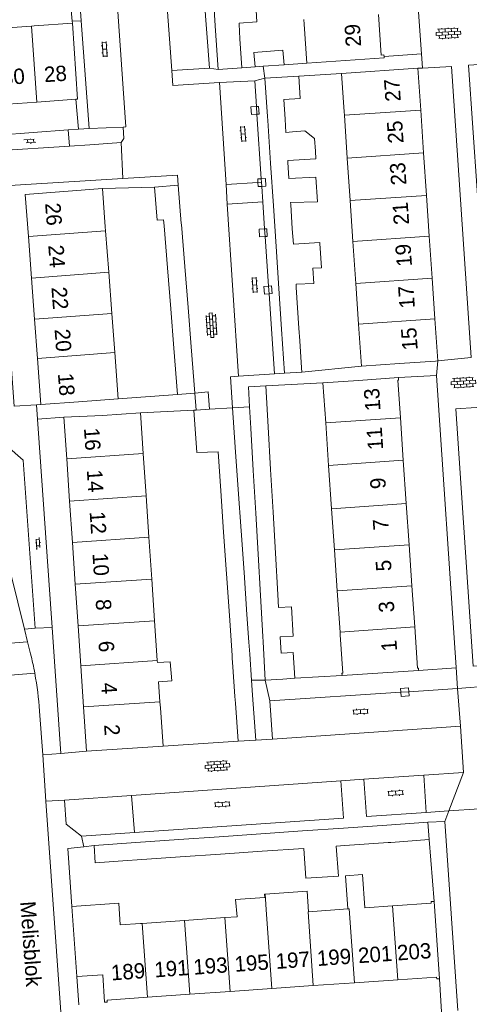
# Model space of a CAD drawing. Extents: x 99476 to 102828, y 406437 to 407931.
# Tile 37 of 162: x 99900 to 99959, y 407038 to 407166. Entities that reach past the tile are written whole.
import ezdxf

# ---------------------------------------------------------------- set-up
doc = ezdxf.new("R2010")
doc.units = 0
doc.header["$MEASUREMENT"] = 0
for name, color, linetype, lineweight in [('BG_bijgebouw', 253, 'Continuous', 0), ('BG_dakoverstek', 253, 'Continuous', 13), ('BG_dakoverstek bijgebouw', 253, 'Continuous', 0), ('BG_heg haag', 253, 'Continuous', 0), ('BG_hoofdgebouw', 253, 'Continuous', 13), ('BG_huisnummer', 253, 'Continuous', 0), ('BG_kant verharding', 253, 'Continuous', 0), ('BG_muur', 253, 'Continuous', 0), ('BG_open verharding', 253, 'Continuous', 0), ('BG_schutting', 253, 'Continuous', 0), ('BG_straatnaam', 253, 'Continuous', 0), ('BG_tussenmuur', 253, 'Continuous', 0), ('BG_vlakafsluiter', 253, 'Continuous', 0)]:
    doc.layers.add(name, color=color, linetype=linetype, lineweight=lineweight)
doc.styles.add('Style-WORKING', font='WORKING.shx')

# ---------------------------------------------------------------- blocks, each defined once
blk = doc.blocks.new('S02OV2')
at = {"layer": 'BG_open verharding', "linetype": 'Continuous', "lineweight": 0}
for p, q in [((0.052866, 0.482148), (0.183301, 0.482148)), ((0.183301, -1.01785), (0.183301, 0.982147)), ((0.183301, 0.895191), (0.705039, 0.895191)), ((0.705039, -1.01785), (0.705039, 0.982147)), ((0.705039, 0.43867), (0.835473, 0.43867)), ((0.052866, -0.517416), (0.183301, -0.517416)), ((0.183301, -0.017851), (0.705039, -0.017851)), ((0.183301, -0.930894), (0.705039, -0.930894)), ((0.705039, -0.473938), (0.835473, -0.473938))]:
    blk.add_line(p, q, dxfattribs=at)
blk = doc.blocks.new('S02OV4')
at = {"layer": 'BG_open verharding', "linetype": 'Continuous', "lineweight": 0}
for p, q in [((0, -0.200092), (0, 0.200092)), ((0, 0.2), (3.201, 0.2)), ((0.214, 0.6), (2.9, 0.6)), ((0.4, 0.199), (0.4, 0.6)), ((0.8, 0.6), (0.8, 0.7)), ((0.8, -0.2), (0.8, 0.2)), ((1.2, 0.2), (1.2, 0.6)), ((1.6, 0.6), (1.6, 0.7)), ((1.6, -0.2), (1.6, 0.2)), ((2, 0.199), (2, 0.6)), ((2.4, 0.6), (2.4, 0.7)), ((2.4, -0.2), (2.4, 0.2)), ((2.8, 0.2), (2.8, 0.6)), ((3.2, -0.199908), (3.2, 0.200092)), ((0, -0.2), (3.2, -0.199)), ((0.31, -0.6), (2.9, -0.6)), ((0.4, -0.6), (0.399, -0.2)), ((0.8, -0.7), (0.8, -0.6)), ((1.2, -0.6), (1.2, -0.2)), ((1.6, -0.7), (1.6, -0.6)), ((2, -0.6), (1.999, -0.2)), ((2.4, -0.7), (2.4, -0.6)), ((2.8, -0.6), (2.8, -0.2))]:
    blk.add_line(p, q, dxfattribs=at)
blk = doc.blocks.new('S02OV6')
at = {"layer": 'BG_open verharding', "linetype": 'Continuous', "lineweight": 0}
for p, q in [((0, 0.20784), (1.371449, 0.20784)), ((0.085505, 0.20784), (0.085505, 0.268177)), ((0.485, -0.192), (0.486, 0.207)), ((0.885505, 0.20784), (0.885505, 0.31106)), ((1.285, -0.193), (1.285, 0.207)), ((0.268333, -0.19216), (1.549656, -0.19216)), ((0.885505, -0.32925), (0.885505, -0.19216))]:
    blk.add_line(p, q, dxfattribs=at)

msp = doc.modelspace()

# ---------------------------------------------------------------- linework, layer by layer
at = {"layer": 'BG_bijgebouw', "linetype": 'Continuous', "lineweight": 0}
for p, q in [((99925.792, 407165.217), (99925.431, 407170.461)), ((99926.184, 407159.516), (99925.792, 407165.217)), ((99929.008, 407163.52), (99929.269, 407159.728)), ((99929.269, 407159.728), (99926.184, 407159.516)), ((99930.983, 407159.85), (99932.022, 407159.924)), ((99932.022, 407159.924), (99934.777, 407160.12)), ((99932.255, 407158.36), (99936.675, 407158.655)), ((99932.59, 407153.371), (99932.255, 407158.36)), ((99932.59, 407153.371), (99932.623, 407152.883)), ((99932.623, 407152.883), (99932.995, 407147.291)), ((99934.876, 407153.033), (99934.99, 407151.321)), ((99932.995, 407147.291), (99933.364, 407141.758)), ((99935.248, 407147.441), (99935.235, 407147.642)), ((99917.865, 407144.195), (99920.965, 407144.445)), ((99921.367, 407139.461), (99920.965, 407144.445)), ((99933.364, 407141.758), (99933.718, 407136.446)), ((99935.829, 407138.749), (99935.618, 407141.908)), ((99919.062, 407139.925), (99919.126, 407139.127)), ((99919.126, 407139.127), (99919.566, 407133.667)), ((99921.379, 407139.309), (99921.367, 407139.461)), ((99921.821, 407133.836), (99921.379, 407139.309)), ((99933.718, 407136.446), (99934.084, 407130.962)), ((99939.405, 407136.825), (99939.395, 407136.98)), ((99919.566, 407133.667), (99919.998, 407128.316)), ((99922.252, 407128.485), (99921.821, 407133.836)), ((99936.691, 407125.822), (99936.338, 407131.112)), ((99934.084, 407130.962), (99934.437, 407125.672)), ((99919.998, 407128.316), (99920.41, 407123.199)), ((99922.665, 407123.368), (99922.252, 407128.485)), ((99934.437, 407125.672), (99934.819, 407119.94)), ((99936.802, 407124.161), (99936.691, 407125.822)), ((99920.41, 407123.199), (99920.895, 407117.184)), ((99923.149, 407117.366), (99922.665, 407123.368)), ((99934.819, 407119.94), (99937.073, 407120.089)), ((99937.073, 407120.089), (99937.036, 407120.646)), ((99932.36, 407118.306), (99932.672, 407112.947)), ((99920.895, 407117.184), (99923.149, 407117.366)), ((99923, 407115.112), (99923.288, 407115.131)), ((99923.288, 407115.131), (99925.038, 407115.244)), ((99928.041, 407115.453), (99925.038, 407115.244)), ((99928.4, 407110.301), (99928.041, 407115.453)), ((99930.418, 407112.792), (99930.257, 407115.545)), ((99930.74, 407107.262), (99930.418, 407112.792)), ((99932.672, 407112.947), (99932.993, 407107.417)), ((99926.164, 407109.714), (99926.513, 407104.623)), ((99928.785, 407104.779), (99928.4, 407110.301)), ((99931.063, 407101.724), (99930.74, 407107.262)), ((99932.993, 407107.417), (99933.316, 407101.855)), ((99926.513, 407104.623), (99926.882, 407099.24)), ((99929.16, 407099.397), (99928.785, 407104.779)), ((99931.376, 407096.36), (99931.063, 407101.724)), ((99933.316, 407101.855), (99933.628, 407096.492)), ((99926.882, 407099.24), (99927.254, 407093.813)), ((99929.538, 407093.972), (99929.16, 407099.397)), ((99933.628, 407096.492), (99933.94, 407091.128)), ((99931.689, 407090.997), (99931.376, 407096.36)), ((99929.917, 407088.533), (99929.538, 407093.972)), ((99927.254, 407093.813), (99927.627, 407088.373)), ((99932.002, 407085.634), (99931.689, 407090.997)), ((99933.94, 407091.128), (99934.04, 407089.409)), ((99927.627, 407088.373), (99927.982, 407083.188)), ((99930.17, 407084.91), (99929.917, 407088.533)), ((99930.279, 407083.348), (99930.17, 407084.91)), ((99932.041, 407084.971), (99932.002, 407085.634)), ((99932.041, 407084.971), (99932.31, 407079.98)), ((99934.386, 407083.456), (99934.26, 407085.612)), ((99927.982, 407083.188), (99928.007, 407082.828)), ((99930.515, 407079.958), (99930.279, 407083.348)), ((99935.941, 407083.547), (99936.135, 407080.202)), ((99928.085, 407081.696), (99928.35, 407077.826)), ((99930.653, 407077.984), (99930.515, 407079.958)), ((99932.31, 407079.98), (99934.58, 407080.11)), ((99936.135, 407080.202), (99934.58, 407080.11)), ((99928.35, 407077.826), (99928.408, 407076.985)), ((99931.06, 407072.14), (99930.653, 407077.984)), ((99928.408, 407076.985), (99928.79, 407072)), ((99928.79, 407072), (99931.06, 407072.14)), ((99942.498, 407060.693), (99937.149, 407060.318)), ((99948.134, 407061.087), (99942.498, 407060.693)), ((99953.47, 407061.46), (99948.134, 407061.087)), ((99953.64, 407059.21), (99953.47, 407061.46)), ((99926.311, 407059.56), (99921.058, 407059.193)), ((99931.748, 407059.941), (99926.311, 407059.56)), ((99937.149, 407060.318), (99931.748, 407059.941)), ((99915.461, 407058.801), (99910.01, 407058.42)), ((99921.058, 407059.193), (99915.461, 407058.801)), ((99937.313, 407058.053), (99931.906, 407057.683)), ((99942.66, 407058.419), (99941.54, 407058.342)), ((99948.294, 407058.805), (99942.66, 407058.419)), ((99948.66, 407058.83), (99948.294, 407058.805)), ((99948.66, 407058.83), (99953.64, 407059.21)), ((99921.215, 407056.95), (99915.629, 407056.568)), ((99926.47, 407057.31), (99921.215, 407056.95)), ((99931.906, 407057.683), (99926.47, 407057.31)), ((99915.629, 407056.568), (99914.35, 407056.48))]:
    msp.add_line(p, q, dxfattribs=at)
at = {"layer": 'BG_bijgebouw', "linetype": 'Continuous', "lineweight": 0, "flags": 128}
for points in [[(99934.777, 407160.12), (99934.598, 407162.016), (99930.83, 407161.716), (99930.983, 407159.85)], [(99936.675, 407158.655), (99936.871, 407155.711), (99934.705, 407155.585), (99934.876, 407153.033)], [(99935.861, 407151.391), (99937.464, 407151.52), (99938.72, 407150.504), (99938.832, 407148.869)], [(99935.618, 407141.908), (99935.601, 407142.165), (99939.119, 407142.284), (99938.91, 407145.468), (99935.392, 407145.291), (99935.248, 407147.441)], [(99919.062, 407139.925), (99918.213, 407139.875), (99917.865, 407144.195)], [(99936.338, 407131.112), (99936.309, 407131.544), (99938.623, 407131.632), (99938.48, 407133.621), (99939.607, 407133.683), (99939.405, 407136.825)], [(99930.257, 407115.545), (99930.104, 407118.174), (99932.36, 407118.306)], [(99926.164, 407109.714), (99923.404, 407109.613), (99923, 407115.112)], [(99910.01, 407058.42), (99910.17, 407056.18), (99914.35, 407056.48)], [(99941.54, 407058.342), (99941.822, 407054.406), (99937.58, 407054.148), (99937.313, 407058.053)]]:
    msp.add_lwpolyline(points, dxfattribs=at)
at = {"layer": 'BG_dakoverstek', "linetype": 'Continuous', "lineweight": 13}
msp.add_line((99913.224, 407050.902), (99913.42, 407048.082), dxfattribs=at)
at = {"layer": 'BG_dakoverstek', "linetype": 'Continuous', "lineweight": 13, "flags": 128}
for points in [[(99932.242, 407051.667), (99932.2, 407052.075), (99932.272, 407052.081)], [(99932.272, 407052.081), (99937.754, 407052.47), (99937.931, 407049.8)]]:
    msp.add_lwpolyline(points, dxfattribs=at)
at = {"layer": 'BG_dakoverstek bijgebouw', "linetype": 'Continuous', "lineweight": 0}
for p, q in [((99928.894, 407165.43), (99928.887, 407165.538)), ((99929.008, 407163.52), (99928.894, 407165.43)), ((99934.99, 407151.321), (99935.861, 407151.391)), ((99936.802, 407124.161), (99937.036, 407120.646)), ((99928.085, 407081.696), (99928.007, 407082.828)), ((99935.941, 407083.547), (99934.386, 407083.456))]:
    msp.add_line(p, q, dxfattribs=at)
at = {"layer": 'BG_dakoverstek bijgebouw', "linetype": 'Continuous', "lineweight": 0, "flags": 128}
for points in [[(99928.887, 407165.538), (99931.22, 407165.697), (99931.012, 407168.761), (99928.681, 407168.602), (99928.6, 407169.804), (99927.755, 407169.747)], [(99935.235, 407147.642), (99938.899, 407147.893), (99938.832, 407148.869)], [(99935.829, 407138.749), (99935.982, 407136.752), (99939.395, 407136.98)], [(99934.04, 407089.409), (99935.724, 407089.507), (99935.945, 407085.709), (99934.26, 407085.612)]]:
    msp.add_lwpolyline(points, dxfattribs=at)
at = {"layer": 'BG_heg haag', "linetype": 'Continuous', "lineweight": 0}
msp.add_line((99954.993, 407041.069), (99955.269, 407036.763), dxfattribs=at)
at = {"layer": 'BG_hoofdgebouw', "linetype": 'Continuous', "lineweight": 13}
for p, q in [((99937.379, 407165.394), (99937.339, 407166.008)), ((99901.864, 407165.156), (99896.533, 407164.788)), ((99902.204, 407165.179), (99901.864, 407165.156)), ((99907.192, 407165.523), (99902.204, 407165.179)), ((99937.379, 407165.394), (99937.726, 407160.331)), ((99952.173, 407159.671), (99942.232, 407158.994)), ((99952.544, 407154.224), (99952.173, 407159.671)), ((99942.232, 407158.994), (99942.572, 407154.003)), ((99902.547, 407155.273), (99907.634, 407155.623)), ((99897.215, 407154.905), (99902.547, 407155.273)), ((99952.923, 407148.646), (99952.544, 407154.224)), ((99942.603, 407153.548), (99942.572, 407154.003)), ((99942.983, 407147.968), (99942.603, 407153.548)), ((99943.36, 407142.436), (99942.983, 407147.968)), ((99953.3, 407143.114), (99952.923, 407148.646)), ((99911.473, 407139.016), (99911.101, 407143.986)), ((99953.661, 407137.796), (99953.3, 407143.114)), ((99943.722, 407137.119), (99943.36, 407142.436)), ((99911.473, 407139.016), (99911.511, 407138.513)), ((99901.451, 407137.758), (99901.857, 407132.341)), ((99911.511, 407138.513), (99911.916, 407133.094)), ((99954.034, 407132.318), (99953.661, 407137.796)), ((99944.095, 407131.641), (99943.722, 407137.119)), ((99911.916, 407133.094), (99912.316, 407127.741)), ((99901.857, 407132.341), (99902.258, 407126.988)), ((99944.455, 407126.348), (99944.095, 407131.641)), ((99954.394, 407127.021), (99954.034, 407132.318)), ((99912.316, 407127.741), (99912.698, 407122.622)), ((99902.258, 407126.988), (99902.642, 407121.87)), ((99944.828, 407120.872), (99944.455, 407126.348)), ((99954.767, 407121.545), (99954.394, 407127.021)), ((99912.698, 407122.622), (99913.147, 407116.618)), ((99902.642, 407121.87), (99903.093, 407115.863)), ((99949.782, 407121.205), (99944.828, 407120.872)), ((99949.782, 407121.205), (99954.481, 407121.525)), ((99954.481, 407121.525), (99954.767, 407121.545)), ((99939.813, 407118.69), (99944.46, 407119.01)), ((99940.173, 407113.462), (99939.813, 407118.69)), ((99949.66, 407119.37), (99944.46, 407119.01)), ((99903.093, 407115.863), (99907.963, 407116.228)), ((99913.147, 407116.618), (99907.963, 407116.228)), ((99906.09, 407114.22), (99911.09, 407114.44)), ((99916.045, 407114.775), (99911.09, 407114.44)), ((99916.404, 407109.477), (99916.045, 407114.775)), ((99906.458, 407108.793), (99906.09, 407114.22)), ((99940.553, 407107.937), (99940.173, 407113.462)), ((99950.278, 407108.606), (99949.898, 407114.131)), ((99916.779, 407103.954), (99916.404, 407109.477)), ((99906.832, 407103.27), (99906.458, 407108.793)), ((99950.666, 407102.97), (99950.278, 407108.606)), ((99940.94, 407102.3), (99940.553, 407107.937)), ((99907.197, 407097.887), (99906.832, 407103.27)), ((99917.144, 407098.571), (99916.779, 407103.954)), ((99951.034, 407097.61), (99950.666, 407102.97)), ((99941.309, 407096.94), (99940.94, 407102.3)), ((99907.565, 407092.46), (99907.197, 407097.887)), ((99917.513, 407093.134), (99917.144, 407098.571)), ((99941.678, 407091.58), (99941.309, 407096.94)), ((99951.403, 407092.25), (99951.034, 407097.61)), ((99917.882, 407087.694), (99917.513, 407093.134)), ((99907.934, 407087.02), (99907.565, 407092.46)), ((99942.047, 407086.22), (99941.678, 407091.58)), ((99951.771, 407086.89), (99951.403, 407092.25)), ((99918.233, 407082.509), (99917.882, 407087.694)), ((99908.286, 407081.825), (99907.934, 407087.02)), ((99942.07, 407085.88), (99942.047, 407086.22)), ((99918.25, 407082.264), (99918.233, 407082.509)), ((99908.649, 407076.471), (99908.286, 407081.825)), ((99942.32, 407080.57), (99952.26, 407081.23)), ((99918.42, 407079.754), (99918.596, 407077.155)), ((99909.04, 407070.7), (99908.649, 407076.471)), ((99918.596, 407077.155), (99918.65, 407076.36)), ((99918.65, 407076.36), (99918.99, 407071.37)), ((99918.99, 407071.37), (99909.04, 407070.7)), ((99907.133, 407050.477), (99913.224, 407050.902)), ((99907.765, 407041.359), (99907.133, 407050.477)), ((99948.922, 407050.556), (99948.875, 407050.553)), ((99954.29, 407051.138), (99954.993, 407041.069)), ((99927.055, 407049.038), (99921.794, 407048.669)), ((99928.629, 407049.149), (99927.055, 407049.038)), ((99943.067, 407050.159), (99937.931, 407049.8)), ((99913.42, 407048.082), (99916.043, 407048.265)), ((99916.253, 407048.28), (99916.043, 407048.265)), ((99921.794, 407048.669), (99916.253, 407048.28)), ((99911.14, 407041.594), (99907.765, 407041.359)), ((99938.562, 407040.169), (99933.156, 407039.792)), ((99943.932, 407040.544), (99938.562, 407040.169)), ((99949.551, 407040.937), (99943.932, 407040.544)), ((99922.467, 407039.045), (99916.977, 407038.661)), ((99927.736, 407039.413), (99922.467, 407039.045)), ((99933.156, 407039.792), (99927.736, 407039.413))]:
    msp.add_line(p, q, dxfattribs=at)
at = {"layer": 'BG_hoofdgebouw', "linetype": 'Continuous', "lineweight": 13, "flags": 128}
for points in [[(99947.781, 407161.21), (99947.767, 407161.423), (99947.391, 407161.397), (99947.03, 407166.671)], [(99907.634, 407155.623), (99907.874, 407155.64), (99907.192, 407165.523)], [(99937.726, 407160.331), (99947.794, 407161.021), (99947.781, 407161.21)], [(99911.101, 407143.986), (99901.04, 407143.232), (99901.451, 407137.758)], [(99949.898, 407114.131), (99949.56, 407119.05), (99949.67, 407119.06), (99949.66, 407119.37)], [(99952.26, 407081.23), (99952.25, 407081.54), (99952.14, 407081.53), (99951.771, 407086.89)], [(99942.07, 407085.88), (99942.4, 407080.89), (99942.29, 407080.89), (99942.32, 407080.57)], [(99918.25, 407082.264), (99919.932, 407082.369), (99920.13, 407079.862), (99918.42, 407079.754)], [(99948.875, 407050.553), (99945.252, 407050.303), (99944.948, 407054.642), (99942.764, 407054.489), (99943.067, 407050.159)], [(99928.629, 407049.149), (99928.449, 407051.404), (99932.242, 407051.667)], [(99948.922, 407050.556), (99953.924, 407050.905), (99953.91, 407051.111), (99954.29, 407051.138)], [(99916.977, 407038.661), (99911.707, 407038.293), (99911.725, 407038.03), (99911.391, 407038.007), (99911.14, 407041.594)], [(99954.993, 407041.069), (99954.634, 407041.044), (99954.617, 407041.291), (99949.551, 407040.937)]]:
    msp.add_lwpolyline(points, dxfattribs=at)
at = {"layer": 'BG_kant verharding', "linetype": 'Continuous', "lineweight": 0}
for p, q in [((99952.66, 407161.55), (99949.433, 407206.51)), ((99918.867, 407177.102), (99920.127, 407159.389)), ((99925.032, 407159.699), (99924.244, 407170.433)), ((99908.142, 407168.331), (99908.338, 407165.844)), ((99906.963, 407168.217), (99907.148, 407165.783)), ((99907.148, 407165.783), (99908.338, 407165.844)), ((99908.338, 407165.844), (99909.352, 407151.838)), ((99947.781, 407161.21), (99952.66, 407161.55)), ((99920.127, 407159.389), (99925.032, 407159.699)), ((99952.771, 407159.702), (99952.173, 407159.671)), ((99930.928, 407158.012), (99926.335, 407157.795)), ((99926.335, 407157.795), (99927.197, 407144.519)), ((99931.15, 407154.686), (99930.928, 407158.012)), ((99931.216, 407153.688), (99931.15, 407154.686)), ((99931.776, 407145.282), (99931.216, 407153.688)), ((99897.12, 407150.94), (99906.64, 407151.639)), ((99906.64, 407151.639), (99907.998, 407151.739)), ((99906.803, 407149.524), (99906.64, 407151.639)), ((99907.998, 407151.739), (99909.352, 407151.838)), ((99909.352, 407151.838), (99913.794, 407152.004)), ((99909.476, 407149.696), (99906.803, 407149.524)), ((99913.535, 407149.984), (99909.476, 407149.696)), ((99931.807, 407144.818), (99931.776, 407145.282)), ((99931.349, 407144.788), (99927.197, 407144.519)), ((99927.197, 407144.519), (99927.362, 407141.974)), ((99931.807, 407144.818), (99931.349, 407144.788)), ((99931.843, 407144.284), (99931.807, 407144.818)), ((99931.977, 407142.274), (99931.843, 407144.284)), ((99931.977, 407142.274), (99927.362, 407141.974)), ((99927.362, 407141.974), (99928.819, 407119.543)), ((99931.977, 407142.274), (99932.221, 407138.737)), ((99932.221, 407138.737), (99932.29, 407137.739)), ((99932.29, 407137.739), (99932.733, 407131.302)), ((99932.733, 407131.302), (99932.802, 407130.304)), ((99932.802, 407130.304), (99933.522, 407119.853)), ((99933.522, 407119.853), (99928.819, 407119.543)), ((99949.66, 407119.37), (99954.6, 407119.66)), ((99954.6, 407119.66), (99957.158, 407081.59)), ((99902.534, 407115.83), (99903.093, 407115.863)), ((99906.09, 407114.22), (99902.65, 407113.97)), ((99902.65, 407113.97), (99904.546, 407086.806)), ((99895.089, 407110.207), (99900.951, 407086.591)), ((99900.951, 407086.591), (99902.34, 407086.72)), ((99900.951, 407086.591), (99901.355, 407084.966)), ((99904.546, 407086.806), (99905.69, 407070.42)), ((99901.355, 407084.966), (99901.742, 407083.406)), ((99957.35, 407078.87), (99951.021, 407078.459)), ((99963.02, 407079.32), (99957.35, 407078.87)), ((99957.35, 407078.87), (99957.73, 407073.97)), ((99949.978, 407078.391), (99932.918, 407077.283)), ((99932.918, 407077.283), (99933.25, 407072.29)), ((99951.021, 407078.459), (99949.978, 407078.391)), ((99902.922, 407075.938), (99903.321, 407070.254)), ((99933.25, 407072.29), (99957.73, 407073.97)), ((99957.73, 407073.97), (99958.11, 407067.92)), ((99931.06, 407072.14), (99933.25, 407072.29)), ((99903.321, 407070.254), (99905.69, 407070.42)), ((99903.321, 407070.254), (99903.748, 407064.176)), ((99905.69, 407070.42), (99909.04, 407070.7)), ((99942.164, 407066.844), (99945.157, 407067.054)), ((99945.157, 407067.054), (99952.94, 407067.6)), ((99958.11, 407067.92), (99952.94, 407067.6)), ((99952.94, 407067.6), (99953.27, 407062.73)), ((99914.883, 407064.931), (99942.164, 407066.844)), ((99906.17, 407064.32), (99914.883, 407064.931)), ((99915.27, 407060.13), (99914.883, 407064.931)), ((99903.748, 407064.176), (99906.17, 407064.32)), ((99903.748, 407064.176), (99906.177, 407029.598)), ((99953.27, 407062.73), (99956.216, 407062.934)), ((99955.69, 407061.55), (99953.47, 407061.46)), ((99957.38, 407036.91), (99955.69, 407061.55)), ((99908.37, 407059.62), (99915.27, 407060.13)), ((99907.765, 407041.359), (99908.02, 407037.67))]:
    msp.add_line(p, q, dxfattribs=at)
at = {"layer": 'BG_kant verharding', "linetype": 'Continuous', "lineweight": 0, "flags": 128}
for points in [[(99911.4, 407174.492), (99912.575, 407174.565), (99914.167, 407152.02), (99913.794, 407152.004)], [(99926.335, 407157.795), (99920.265, 407157.445), (99920.127, 407159.389)], [(99952.771, 407159.702), (99956.57, 407159.9), (99959.14, 407122), (99954.767, 407121.545)], [(99961.52, 407160.26), (99958.79, 407160.08), (99961.03, 407127.44)], [(99913.794, 407152.004), (99913.887, 407150.522), (99913.535, 407149.984)], [(99906.803, 407149.524), (99897.267, 407148.909), (99897.12, 407150.94)], [(99913.77, 407145.295), (99897.56, 407144.3), (99897.791, 407141.092)], [(99920.965, 407144.445), (99920.86, 407145.73), (99913.77, 407145.295)], [(99897.791, 407141.092), (99899.62, 407115.66), (99902.534, 407115.83)], [(99928.041, 407115.453), (99927.761, 407119.473), (99928.819, 407119.543)], [(99925.038, 407115.244), (99924.881, 407117.506), (99923.149, 407117.366)], [(99964.64, 407082.12), (99959.38, 407081.8), (99957.14, 407115.32), (99962.4, 407115.64)], [(99902.34, 407086.72), (99900.78, 407108.61), (99898.65, 407110.47), (99895.089, 407110.207)], [(99957.158, 407081.59), (99957.16, 407081.56), (99952.26, 407081.23)], [(99953.27, 407062.73), (99945.487, 407062.207), (99945.157, 407067.054)], [(99915.27, 407060.13), (99942.495, 407061.99), (99942.164, 407066.844)], [(99906.17, 407064.32), (99906.36, 407061.22), (99908.37, 407059.62)], [(99956.216, 407062.934), (99964.1, 407063.48), (99964.1, 407063.482)]]:
    msp.add_lwpolyline(points, dxfattribs=at)
at = {"layer": 'BG_kant verharding', "linetype": 'Continuous', "lineweight": 0, "extrusion": (0, 0, -1)}
for centre, radius, start, end in [((-99859.456501, 407072.902795), 43.570411, 166.050724, 169.490466), ((-99859.409857, 407072.888572), 43.618867, 169.483272, 175.991138)]:
    msp.add_arc(centre, radius, start, end, dxfattribs=at)
at = {"layer": 'BG_muur', "linetype": 'Continuous', "lineweight": 0}
msp.add_line((99917.865, 407144.195), (99911.101, 407143.986), dxfattribs=at)
at = {"layer": 'BG_schutting', "linetype": 'Continuous', "lineweight": 0}
for p, q in [((99929.269, 407159.728), (99930.983, 407159.85)), ((99934.777, 407160.12), (99937.726, 407160.331)), ((99936.675, 407158.655), (99942.232, 407158.994)), ((99937.073, 407120.089), (99944.828, 407120.872)), ((99939.813, 407118.69), (99932.36, 407118.306)), ((99920.895, 407117.184), (99913.147, 407116.618)), ((99923, 407115.112), (99916.045, 407114.775)), ((99942.32, 407080.57), (99936.135, 407080.202)), ((99918.99, 407071.37), (99928.79, 407072)), ((99910.01, 407058.42), (99908.67, 407058.26)), ((99953.64, 407059.21), (99954.29, 407051.138)), ((99906.74, 407056.15), (99907.133, 407050.477))]:
    msp.add_line(p, q, dxfattribs=at)
at = {"layer": 'BG_schutting', "linetype": 'Continuous', "lineweight": 0, "flags": 128}
msp.add_lwpolyline([(99908.67, 407058.26), (99906.611, 407058.014), (99906.74, 407056.15)], dxfattribs=at)
at = {"layer": 'BG_tussenmuur', "linetype": 'Continuous', "lineweight": 0}
for p, q in [((99901.864, 407165.156), (99902.547, 407155.273)), ((99952.544, 407154.224), (99942.603, 407153.548)), ((99942.983, 407147.968), (99952.923, 407148.646)), ((99943.36, 407142.436), (99953.3, 407143.114)), ((99901.451, 407137.758), (99911.511, 407138.513)), ((99943.722, 407137.119), (99953.661, 407137.796)), ((99901.857, 407132.341), (99911.916, 407133.094)), ((99944.095, 407131.641), (99954.034, 407132.318)), ((99902.258, 407126.988), (99912.316, 407127.741)), ((99944.455, 407126.348), (99954.394, 407127.021)), ((99902.642, 407121.87), (99912.698, 407122.622)), ((99940.173, 407113.462), (99949.898, 407114.131)), ((99906.458, 407108.793), (99916.404, 407109.477)), ((99940.553, 407107.937), (99950.278, 407108.606)), ((99906.832, 407103.27), (99916.779, 407103.954)), ((99950.666, 407102.97), (99940.94, 407102.3)), ((99907.197, 407097.887), (99917.144, 407098.571)), ((99951.034, 407097.61), (99941.309, 407096.94)), ((99907.565, 407092.46), (99917.513, 407093.134)), ((99951.403, 407092.25), (99941.678, 407091.58)), ((99907.934, 407087.02), (99917.882, 407087.694)), ((99951.771, 407086.89), (99942.047, 407086.22)), ((99908.286, 407081.825), (99918.233, 407082.509)), ((99908.649, 407076.471), (99918.596, 407077.155)), ((99932.483, 407049.419), (99932.272, 407052.081)), ((99948.875, 407050.553), (99949.551, 407040.937)), ((99927.055, 407049.038), (99927.736, 407039.413)), ((99932.483, 407049.419), (99933.156, 407039.792)), ((99916.253, 407048.28), (99916.977, 407038.661)), ((99921.794, 407048.669), (99922.467, 407039.045))]:
    msp.add_line(p, q, dxfattribs=at)
at = {"layer": 'BG_tussenmuur', "linetype": 'Continuous', "lineweight": 0, "flags": 128}
for points in [[(99938.562, 407040.169), (99937.886, 407049.797), (99937.931, 407049.8)], [(99943.067, 407050.159), (99943.247, 407050.172), (99943.932, 407040.544)]]:
    msp.add_lwpolyline(points, dxfattribs=at)
at = {"layer": 'BG_vlakafsluiter', "linetype": 'Continuous', "lineweight": 0}
for p, q in [((99907.192, 407165.523), (99907.148, 407165.783)), ((99952.66, 407161.55), (99952.771, 407159.702)), ((99925.032, 407159.699), (99926.184, 407159.516)), ((99932.255, 407158.36), (99932.022, 407159.924)), ((99930.928, 407158.012), (99932.255, 407158.36)), ((99907.634, 407155.623), (99907.998, 407151.739)), ((99930.446, 407154.639), (99931.15, 407154.686)), ((99913.535, 407149.984), (99913.77, 407145.295)), ((99931.318, 407145.252), (99931.776, 407145.282)), ((99931.349, 407144.788), (99931.318, 407145.252)), ((99931.499, 407138.689), (99932.221, 407138.737)), ((99932.119, 407131.261), (99932.733, 407131.302)), ((99954.6, 407119.66), (99954.767, 407121.545)), ((99934.819, 407119.94), (99933.522, 407119.853)), ((99923.149, 407117.366), (99923.288, 407115.131)), ((99902.65, 407113.97), (99902.534, 407115.83)), ((99928.041, 407115.453), (99930.257, 407115.545)), ((99902.34, 407086.72), (99904.546, 407086.806)), ((99895.304, 407084.449), (99901.355, 407084.966)), ((99957.158, 407081.59), (99957.35, 407078.87)), ((99896.266, 407080.398), (99902.296, 407080.85)), ((99932.31, 407079.98), (99930.515, 407079.958)), ((99932.918, 407077.283), (99932.31, 407079.98)), ((99949.936, 407078.895), (99949.978, 407078.391)), ((99958.11, 407067.92), (99956.216, 407062.934)), ((99956.216, 407062.934), (99955.69, 407061.55)), ((99908.37, 407059.62), (99908.67, 407058.26))]:
    msp.add_line(p, q, dxfattribs=at)
at = {"layer": 'BG_vlakafsluiter', "linetype": 'Continuous', "lineweight": 0, "flags": 128}
for points in [[(99931.216, 407153.688), (99930.512, 407153.641), (99930.446, 407154.639)], [(99931.15, 407154.686), (99931.444, 407154.705), (99931.51, 407153.707), (99931.216, 407153.688)], [(99931.776, 407145.282), (99932.316, 407145.318), (99932.382, 407144.32), (99931.843, 407144.284)], [(99931.843, 407144.284), (99931.384, 407144.254), (99931.349, 407144.788)], [(99932.29, 407137.739), (99931.565, 407137.691), (99931.499, 407138.689)], [(99932.221, 407138.737), (99932.497, 407138.755), (99932.563, 407137.757), (99932.29, 407137.739)], [(99932.802, 407130.304), (99932.185, 407130.263), (99932.119, 407131.261)], [(99932.733, 407131.302), (99933.117, 407131.327), (99933.183, 407130.329), (99932.802, 407130.304)], [(99951.021, 407078.459), (99950.978, 407078.979), (99949.936, 407078.895)], [(99949.978, 407078.391), (99950.022, 407077.853), (99951.063, 407077.939), (99951.021, 407078.459)]]:
    msp.add_lwpolyline(points, dxfattribs=at)

# ---------------------------------------------------------------- block references
at = {"layer": 'BG_open verharding', "linetype": 'Continuous', "lineweight": 0}
for name, p, rotation in [('S02OV4', (99954.552, 407164.137), 2.979674), ('S02OV2', (99911.822, 407162.168), 184.073364), ('S02OV2', (99929.875, 407151.118), 184.073364), ('S02OV6', (99900.872, 407150.12), 3.554888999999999), ('S02OV2', (99931.372, 407131.453), 184.073364), ('S02OV4', (99925.203, 407127.791), 273.726426), ('S02OV4', (99956.522, 407118.629), 3.497695), ('S02OV6', (99902.763, 407096.981), 94.07336399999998), ('S02OV2', (99944.698, 407076.296), 273.897896), ('S02OV4', (99924.475, 407068.663), 4.012170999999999), ('S02OV2', (99949.282, 407065.712), 273.897896), ('S02OV2', (99926.688, 407064.236), 273.897896)]:
    msp.add_blockref(name, p, dxfattribs=dict(at, rotation=rotation))

# ---------------------------------------------------------------- texts
at = {"layer": 'BG_huisnummer', "linetype": 'Continuous', "lineweight": 0, "style": 'Style-WORKING'}
for s, rotation, p in [('29', 93.897896, (99944.806, 407162.538)), ('30', 3.955038, (99898.087, 407157.471)), ('28', 3.955038, (99903.562, 407157.848)), ('27', 93.897896, (99949.958, 407155.389)), ('25', 93.897896, (99950.328, 407149.942)), ('23', 93.897896, (99950.699, 407144.495)), ('26', 274.302011, (99903.634, 407142.07)), ('21', 93.897896, (99951.05, 407139.337)), ('24', 274.302011, (99904.044, 407136.596)), ('19', 93.897896, (99951.421, 407133.89)), ('22', 274.302011, (99904.455, 407131.122)), ('17', 93.897896, (99951.791, 407128.444)), ('20', 274.302011, (99904.866, 407125.648)), ('15', 93.897896, (99952.162, 407122.997)), ('18', 274.302011, (99905.297, 407119.887)), ('13', 93.955038, (99947.326, 407115.097)), ('16', 273.897896, (99908.693, 407112.77)), ('11', 93.955038, (99947.674, 407110.024)), ('14', 273.897896, (99909.062, 407107.33)), ('9', 93.955038, (99948.025, 407104.923)), ('12', 273.897896, (99909.431, 407101.89)), ('7', 93.955038, (99948.393, 407099.563)), ('10', 273.897896, (99909.799, 407096.45)), ('5', 93.955038, (99948.762, 407094.203)), ('8', 273.897896, (99910.205, 407090.464)), ('3', 93.955038, (99949.131, 407088.844)), ('6', 273.897896, (99910.574, 407085.024)), ('1', 93.955038, (99949.479, 407083.771)), ('4', 273.897896, (99910.943, 407079.584)), ('2', 273.897896, (99911.311, 407074.144)), ('201', 4.012171, (99944.462, 407043.087)), ('203', 4.012171, (99949.537, 407043.442)), ('193', 4.012171, (99923.007, 407041.588)), ('195', 4.012171, (99928.369, 407041.963)), ('197', 4.012171, (99933.733, 407042.338)), ('199', 4.012171, (99939.097, 407042.713)), ('189', 4.012171, (99912.278, 407040.839)), ('191', 4.012171, (99917.93, 407041.234))]:
    msp.add_text(s, height=2, rotation=rotation, dxfattribs=at).set_placement(p)
at = {"layer": 'BG_straatnaam', "linetype": 'Continuous', "lineweight": 0, "style": 'Style-WORKING'}
msp.add_text('Melisblok', height=2, rotation=274.012171, dxfattribs=at).set_placement((99900.392, 407051.102))

doc.saveas('drawing.dxf')
